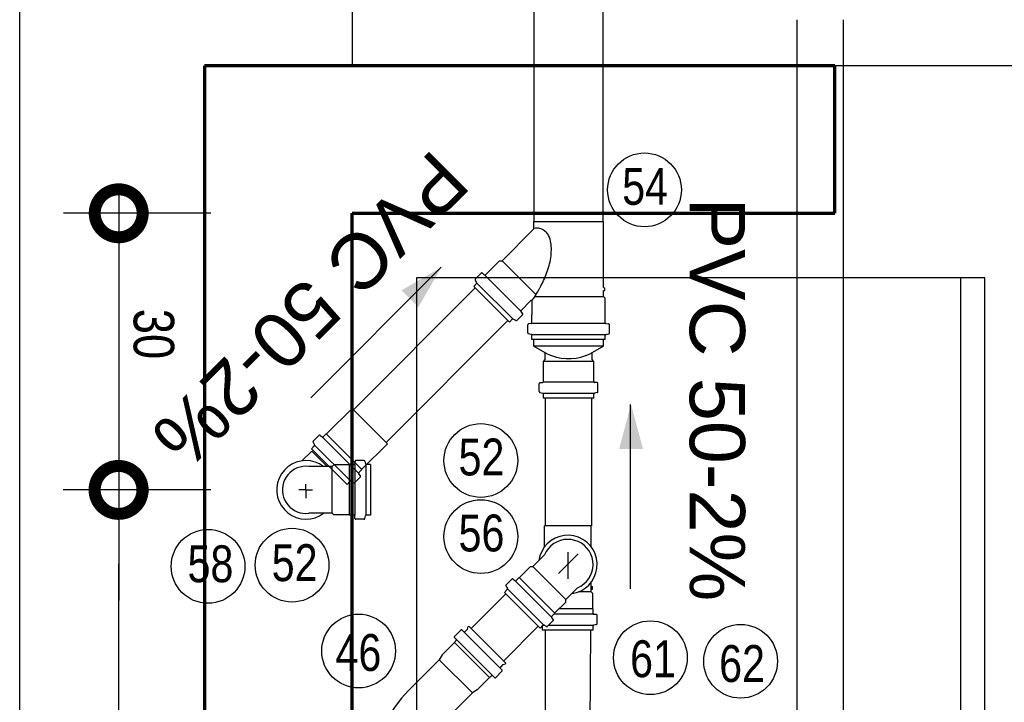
# Model space of a CAD drawing. Header units: millimetres. Extents: x -20654 to 2526, y -8238 to 977.
# Tile 123 of 219: x -10312.802 to -10311.734, y -4118.992 to -4118.252. Entities that reach past the tile are written whole.
import ezdxf

# ---------------------------------------------------------------- set-up
doc = ezdxf.new("R2010")
doc.units = ezdxf.units.MM
doc.linetypes.add('HIDDEN2', pattern=[0.47625, 0.3175, -0.15875])
for name, color, linetype in [('01 CONTORNO_dwg', 252, 'Continuous'), ('A-FLOR', 252, 'Continuous'), ('ARQ_ELEMENTS', 253, 'Continuous'), ('CV-Condutos', 1, 'Continuous'), ('P-PIPE-IDEN', 7, 'Continuous'), ('P-SANR-FIXT-IDEN', 7, 'Continuous'), ('Simbolos', 7, 'Continuous'), ('Simbolos_int', 8, 'Continuous'), ('TQ-Condutos', 3, 'Continuous'), ('TQ-Conexões', 7, 'Continuous')]:
    doc.layers.add(name, color=color, linetype=linetype)
doc.styles.add('Arial_4', font='arial.ttf', dxfattribs={"width": 0.8, "height": 0.07})
doc.styles.add('Arial_5', font='arial.ttf', dxfattribs={"height": 0.0825})
doc.styles.add('Arial_6', font='arial.ttf', dxfattribs={"width": 0.8, "height": 0.04})

# ---------------------------------------------------------------- blocks, each defined once
blk = doc.blocks.new('_DotSmall')
at = {"color": 0, "linetype": 'ByBlock', "const_width": 0.5}
blk.add_lwpolyline([(-0.0625, 0, 1), (0.0625, 0, 1)], format="xyb", close=True, dxfattribs=at)
blk = doc.blocks.new('serv')
at = {"layer": 'ARQ_ELEMENTS'}
for p, q in [((-16707.2, -335.1), (-16707.2, -935.1)), ((-16090.8, -335.1), (-16707.2, -335.1)), ((-16117.2, -335.1), (-16117.2, -935.1)), ((-16090.8, -935.1), (-16090.8, -335.1)), ((-16707.2, -935.1), (-16090.8, -935.1)), ((-16307.2, -1015.1), (-16777.2, -1015.1)), ((-16777.2, -1015.1), (-16307.2, -1015.1)), ((-16277.2, -1585.1), (-16277.2, -1045.1)), ((-16277.2, -1045.1), (-16277.2, -1585.1)), ((-16712.2, -1065.1), (-16532.2, -1065.1)), ((-16532.2, -1065.1), (-16342.2, -1065.1)), ((-16732.2, -1545.1), (-16732.2, -1085.1)), ((-16482.2, -1545.1), (-16482.2, -1085.1)), ((-16462.2, -1545.1), (-16462.2, -1085.1)), ((-16442.2, -1545.1), (-16442.2, -1085.1)), ((-16422.2, -1545.1), (-16422.2, -1085.1)), ((-16402.2, -1545.1), (-16402.2, -1085.1)), ((-16382.2, -1545.1), (-16382.2, -1085.1)), ((-16362.2, -1545.1), (-16362.2, -1085.1)), ((-16342.2, -1545.1), (-16342.2, -1085.1)), ((-16322.2, -1085.1), (-16322.2, -1545.1)), ((-16322.2, -1085.1), (-16322.2, -1545.1)), ((-16532.2, -1565.1), (-16712.2, -1565.1)), ((-16342.2, -1565.1), (-16532.2, -1565.1))]:
    blk.add_line(p, q, dxfattribs=at)
blk.add_circle((-16607.2, -1315.1), 25, dxfattribs=at)
for centre, radius, start, end in [((-16307.2, -1045.1), 30, 0, 90), ((-16307.2, -1045.1), 30, 0, 90), ((-16712.2, -1085.1), 20, 90, 180), ((-16502.2, -1085.1), 20, 0, 90), ((-16342.2, -1085.1), 20, 0, 90), ((-16712.2, -1545.1), 20, 180, 270), ((-16502.2, -1545.1), 20, 270, 0), ((-16342.2, -1545.1), 20, 270, 0), ((-16307.2, -1585.1), 30, 270, 0), ((-16307.2, -1585.1), 30, 270, 0)]:
    blk.add_arc(centre, radius, start, end, dxfattribs=at)
blk = doc.blocks.new('caixas e ralos - Detalhe-2332038-8 DETALHE SANITÁRIO B')
at = {"layer": 'P-SANR-FIXT-IDEN'}
blk.add_circle((0.004734, 0), 0.002, dxfattribs=at)
blk = doc.blocks.new('Identificador_Conexao - Identificador-1334731-8 DETALHE SANITÁRIO B')
at = {"layer": 'P-PIPE-IDEN'}
blk.add_circle((0, 0), 0.002, dxfattribs=at)

msp = doc.modelspace()

# ---------------------------------------------------------------- hatches: boundary and pattern name
at = {"layer": 'P-PIPE-IDEN'}
for points in [[(-10312.3448, -4118.5205), (-10312.3881, -4118.5455), (-10312.3698, -4118.5638)], [(-10312.139, -4118.6691), (-10312.1519, -4118.7174), (-10312.126, -4118.7174)]]:
    msp.add_hatch(color=256, dxfattribs=at).paths.add_polyline_path(points)

# ---------------------------------------------------------------- linework, layer by layer
for p, q in [((-10312.6948, -4118.4419), (-10312.6948, -4118.8819)), ((-10312.5948, -4118.4619), (-10312.7548, -4118.4619)), ((-10312.595, -4118.7619), (-10312.755, -4118.7619)), ((-10312.5948, -4118.7619), (-10312.7548, -4118.7619)), ((-10312.695, -4118.8419), (-10312.695, -4119.4257))]:
    msp.add_line(p, q)
at = {"layer": '01 CONTORNO_dwg'}
msp.add_line((-10312.4417, -4116.2189), (-10312.4417, -4118.3019), dxfattribs=at)
at = {"layer": '01 CONTORNO_dwg', "lineweight": 70}
for p, q in [((-10312.6017, -4118.3019), (-10312.6017, -4123.8491)), ((-10311.9178, -4118.3019), (-10312.6017, -4118.3019)), ((-10311.9178, -4118.4619), (-10311.9178, -4118.3019)), ((-10312.4417, -4120.4619), (-10312.4417, -4118.4619)), ((-10312.4417, -4118.4619), (-10311.9178, -4118.4619))]:
    msp.add_line(p, q, dxfattribs=at)
at = {"layer": 'A-FLOR'}
msp.add_line((-10309.8417, -4118.3019), (-10311.9178, -4118.3019), dxfattribs=at)
at = {"layer": 'CV-Condutos'}
for p, q in [((-10312.2749, -4118.8745), (-10312.3125, -4118.9121)), ((-10312.2396, -4118.9098), (-10312.2771, -4118.9474))]:
    msp.add_line(p, q, dxfattribs=at)
at = {"layer": 'P-PIPE-IDEN'}
for points in [[(-10312.4862, -4118.6619), (-10312.3448, -4118.5205)], [(-10312.1394, -4118.8691), (-10312.1394, -4118.6691)]]:
    msp.add_lwpolyline(points, dxfattribs=at)
at = {"layer": 'Simbolos'}
for p, q in [((-10312.2444, -4118.4788), (-10312.2444, -4118.4709)), ((-10312.1689, -4118.5425), (-10312.1689, -4118.4709)), ((-10312.2789, -4118.5133), (-10312.2444, -4118.4788)), ((-10312.2969, -4118.5285), (-10312.2818, -4118.5133)), ((-10312.2818, -4118.5133), (-10312.2789, -4118.5133)), ((-10312.3079, -4118.5331), (-10312.3017, -4118.5269)), ((-10312.3003, -4118.5268), (-10312.2983, -4118.5285)), ((-10312.3097, -4118.5413), (-10312.3066, -4118.5382)), ((-10312.308, -4118.5343), (-10312.3065, -4118.537)), ((-10312.271, -4118.5799), (-10312.3097, -4118.5413)), ((-10312.2395, -4118.5458), (-10312.2379, -4118.5426)), ((-10312.1689, -4118.5425), (-10312.1674, -4118.5427)), ((-10312.1689, -4118.5457), (-10312.1674, -4118.5456)), ((-10312.1689, -4118.5523), (-10312.1689, -4118.5457)), ((-10312.1674, -4118.5456), (-10312.1674, -4118.5427)), ((-10312.2583, -4118.5672), (-10312.2479, -4118.5568)), ((-10312.2462, -4118.5719), (-10312.2462, -4118.5575)), ((-10312.1671, -4118.5541), (-10312.1689, -4118.5523)), ((-10312.1671, -4118.5719), (-10312.1671, -4118.5541)), ((-10312.2629, -4118.5781), (-10312.2567, -4118.5719)), ((-10312.2566, -4118.5705), (-10312.2583, -4118.5685)), ((-10312.2465, -4118.5721), (-10312.2462, -4118.5719)), ((-10312.2465, -4118.5806), (-10312.2465, -4118.5721)), ((-10312.1669, -4118.5721), (-10312.1671, -4118.5719)), ((-10312.1669, -4118.5806), (-10312.1669, -4118.5721)), ((-10312.271, -4118.5799), (-10312.268, -4118.5769)), ((-10312.2641, -4118.5782), (-10312.2668, -4118.5767)), ((-10312.251, -4118.5916), (-10312.251, -4118.5828)), ((-10312.2474, -4118.5816), (-10312.25, -4118.5818)), ((-10312.1659, -4118.5816), (-10312.1633, -4118.5818)), ((-10312.1624, -4118.5916), (-10312.1624, -4118.5828)), ((-10312.2472, -4118.5934), (-10312.2502, -4118.5925)), ((-10312.1661, -4118.5934), (-10312.1631, -4118.5925)), ((-10312.2465, -4118.5989), (-10312.2465, -4118.5943)), ((-10312.1669, -4118.5989), (-10312.2465, -4118.5989)), ((-10312.2444, -4118.6059), (-10312.2444, -4118.5989)), ((-10312.1689, -4118.6059), (-10312.1689, -4118.5989)), ((-10312.1669, -4118.5989), (-10312.1669, -4118.5943)), ((-10312.2444, -4118.6059), (-10312.23, -4118.6142)), ((-10312.232, -4118.6205), (-10312.232, -4118.613)), ((-10312.1689, -4118.6059), (-10312.1833, -4118.6142)), ((-10312.1813, -4118.6205), (-10312.1813, -4118.613)), ((-10312.234, -4118.6225), (-10312.232, -4118.6205)), ((-10312.234, -4118.6443), (-10312.234, -4118.6225)), ((-10312.1793, -4118.6225), (-10312.1813, -4118.6205)), ((-10312.1793, -4118.6443), (-10312.1793, -4118.6225)), ((-10312.2385, -4118.6553), (-10312.2385, -4118.6465)), ((-10312.2375, -4118.6455), (-10312.2349, -4118.6453)), ((-10312.1758, -4118.6455), (-10312.1784, -4118.6453)), ((-10312.1749, -4118.6553), (-10312.1749, -4118.6465)), ((-10312.2377, -4118.6563), (-10312.2347, -4118.6571)), ((-10312.1756, -4118.6563), (-10312.1786, -4118.6571)), ((-10312.234, -4118.6624), (-10312.234, -4118.658)), ((-10312.1793, -4118.6624), (-10312.234, -4118.6624)), ((-10312.1793, -4118.6624), (-10312.1793, -4118.658)), ((-10312.4693, -4118.7011), (-10312.4417, -4118.6735)), ((-10312.4839, -4118.7102), (-10312.4824, -4118.7129)), ((-10312.4838, -4118.709), (-10312.4776, -4118.7028)), ((-10312.4762, -4118.7028), (-10312.4742, -4118.7045)), ((-10312.4729, -4118.7044), (-10312.4696, -4118.7011)), ((-10312.4696, -4118.7011), (-10312.4693, -4118.7011)), ((-10312.496, -4118.7304), (-10312.4853, -4118.7197)), ((-10312.4856, -4118.7172), (-10312.4826, -4118.7141)), ((-10312.447, -4118.7559), (-10312.4856, -4118.7172)), ((-10312.4309, -4118.7395), (-10312.4033, -4118.7119)), ((-10312.4385, -4118.731), (-10312.4387, -4118.7336)), ((-10312.4287, -4118.7301), (-10312.4375, -4118.7301)), ((-10312.4278, -4118.7308), (-10312.427, -4118.7338)), ((-10312.4632, -4118.7365), (-10312.4885, -4118.7365)), ((-10312.4614, -4118.7347), (-10312.4632, -4118.7365)), ((-10312.4446, -4118.7347), (-10312.4614, -4118.7347)), ((-10312.4444, -4118.7345), (-10312.4446, -4118.7347)), ((-10312.4397, -4118.7345), (-10312.4444, -4118.7345)), ((-10312.4342, -4118.7431), (-10312.4309, -4118.7398)), ((-10312.4309, -4118.7398), (-10312.4309, -4118.7395)), ((-10312.4216, -4118.7345), (-10312.426, -4118.7345)), ((-10312.4216, -4118.7345), (-10312.4216, -4118.7892)), ((-10312.447, -4118.7559), (-10312.4439, -4118.7528)), ((-10312.44, -4118.7542), (-10312.4427, -4118.7526)), ((-10312.4388, -4118.754), (-10312.4326, -4118.7478)), ((-10312.4326, -4118.7465), (-10312.4342, -4118.7444)), ((-10312.4632, -4118.7872), (-10312.4885, -4118.7872)), ((-10312.4614, -4118.789), (-10312.4632, -4118.7872)), ((-10312.4446, -4118.789), (-10312.4614, -4118.789)), ((-10312.4444, -4118.7892), (-10312.4446, -4118.789)), ((-10312.4397, -4118.7892), (-10312.4444, -4118.7892)), ((-10312.4385, -4118.7928), (-10312.4387, -4118.7901)), ((-10312.4287, -4118.7937), (-10312.4375, -4118.7937)), ((-10312.4278, -4118.7929), (-10312.427, -4118.79)), ((-10312.4216, -4118.7892), (-10312.426, -4118.7892)), ((-10312.2329, -4118.8237), (-10312.2329, -4118.801)), ((-10312.1822, -4118.8237), (-10312.1822, -4118.801)), ((-10312.2456, -4118.8451), (-10312.2327, -4118.8322)), ((-10312.26, -4118.8569), (-10312.2481, -4118.8451)), ((-10312.2481, -4118.8451), (-10312.2456, -4118.8451)), ((-10312.2745, -4118.8649), (-10312.2683, -4118.8587)), ((-10312.267, -4118.8586), (-10312.2649, -4118.8603)), ((-10312.2636, -4118.8602), (-10312.2603, -4118.8569)), ((-10312.2603, -4118.8569), (-10312.26, -4118.8569)), ((-10312.2764, -4118.873), (-10312.2733, -4118.8699)), ((-10312.2747, -4118.8661), (-10312.2731, -4118.8687)), ((-10312.2097, -4118.8809), (-10312.1969, -4118.868)), ((-10312.1822, -4118.8724), (-10312.1822, -4118.8621)), ((-10312.1822, -4118.8666), (-10312.1807, -4118.8668)), ((-10312.1822, -4118.8698), (-10312.1807, -4118.8697)), ((-10312.1807, -4118.8697), (-10312.1807, -4118.8668)), ((-10312.2377, -4118.9117), (-10312.2764, -4118.873)), ((-10312.2097, -4118.8835), (-10312.2097, -4118.8809)), ((-10312.1804, -4118.8742), (-10312.1822, -4118.8724)), ((-10312.1804, -4118.891), (-10312.1804, -4118.8742)), ((-10312.2216, -4118.8953), (-10312.2097, -4118.8835)), ((-10312.1802, -4118.8912), (-10312.1804, -4118.891)), ((-10312.1802, -4118.8959), (-10312.1802, -4118.8912)), ((-10312.2233, -4118.9023), (-10312.225, -4118.9003)), ((-10312.2249, -4118.8989), (-10312.2216, -4118.8956)), ((-10312.2216, -4118.8956), (-10312.2216, -4118.8953)), ((-10312.1766, -4118.8971), (-10312.1793, -4118.8969)), ((-10312.1757, -4118.9069), (-10312.1757, -4118.8981)), ((-10312.3236, -4118.9139), (-10312.3305, -4118.9207)), ((-10312.3222, -4118.9139), (-10312.279, -4118.9571)), ((-10312.3164, -4118.913), (-10312.3191, -4118.9156)), ((-10312.3164, -4118.913), (-10312.3157, -4118.91)), ((-10312.3141, -4118.9104), (-10312.3157, -4118.91)), ((-10312.3141, -4118.9104), (-10312.2755, -4118.949)), ((-10312.2377, -4118.9117), (-10312.2346, -4118.9086)), ((-10312.2349, -4118.914), (-10312.2349, -4118.9096)), ((-10312.1802, -4118.914), (-10312.2349, -4118.914)), ((-10312.2307, -4118.91), (-10312.2334, -4118.9085)), ((-10312.2295, -4118.9098), (-10312.2233, -4118.9036)), ((-10312.1802, -4118.914), (-10312.1802, -4118.9096)), ((-10312.1765, -4118.9079), (-10312.1794, -4118.9086)), ((-10312.3305, -4118.9221), (-10312.2872, -4118.9654)), ((-10312.3305, -4118.9273), (-10312.3439, -4118.9407)), ((-10312.3301, -4118.9266), (-10312.3305, -4118.9273)), ((-10312.3288, -4118.9253), (-10312.3301, -4118.9266)), ((-10312.347, -4118.946), (-10312.3803, -4118.9793)), ((-10312.3439, -4118.9407), (-10312.347, -4118.946)), ((-10312.2781, -4118.9514), (-10312.2807, -4118.954)), ((-10312.2781, -4118.9514), (-10312.2751, -4118.9506)), ((-10312.2755, -4118.949), (-10312.2751, -4118.9506)), ((-10312.2924, -4118.9654), (-10312.3058, -4118.9788)), ((-10312.2917, -4118.965), (-10312.2924, -4118.9654)), ((-10312.2904, -4118.9637), (-10312.2917, -4118.965)), ((-10312.279, -4118.9585), (-10312.2858, -4118.9654)), ((-10312.3111, -4118.9819), (-10312.3444, -4119.0152)), ((-10312.3058, -4118.9788), (-10312.3111, -4118.9819))]:
    msp.add_line(p, q, dxfattribs=at)
for points in [[(-10312.2439, -4118.4784), (-10312.244, -4118.4784), (-10312.244, -4118.4784), (-10312.2441, -4118.4784), (-10312.2441, -4118.4784), (-10312.2442, -4118.4784), (-10312.2442, -4118.4785), (-10312.2443, -4118.4785), (-10312.2444, -4118.4785), (-10312.2444, -4118.4785)], [(-10312.2339, -4118.4801), (-10312.2349, -4118.4796), (-10312.2359, -4118.4791), (-10312.237, -4118.4787), (-10312.2382, -4118.4784), (-10312.2393, -4118.4782), (-10312.2405, -4118.4781), (-10312.2416, -4118.4781), (-10312.2428, -4118.4782), (-10312.2439, -4118.4784)], [(-10312.2275, -4118.4881), (-10312.2279, -4118.487), (-10312.2284, -4118.486), (-10312.2289, -4118.485), (-10312.2296, -4118.484), (-10312.2303, -4118.4831), (-10312.2311, -4118.4822), (-10312.232, -4118.4815), (-10312.2329, -4118.4808), (-10312.2339, -4118.4801)], [(-10312.2256, -4118.5059), (-10312.2255, -4118.5039), (-10312.2254, -4118.5019), (-10312.2254, -4118.4999), (-10312.2255, -4118.4979), (-10312.2258, -4118.4959), (-10312.2261, -4118.4939), (-10312.2264, -4118.492), (-10312.2269, -4118.49), (-10312.2275, -4118.4881)], [(-10312.2299, -4118.5249), (-10312.2292, -4118.5229), (-10312.2285, -4118.5208), (-10312.2279, -4118.5187), (-10312.2274, -4118.5166), (-10312.2269, -4118.5145), (-10312.2265, -4118.5124), (-10312.2261, -4118.5102), (-10312.2258, -4118.5081), (-10312.2256, -4118.5059)], [(-10312.3003, -4118.5268), (-10312.3004, -4118.5268), (-10312.3006, -4118.5267), (-10312.3007, -4118.5266), (-10312.3009, -4118.5266), (-10312.3011, -4118.5266), (-10312.3012, -4118.5267), (-10312.3014, -4118.5267), (-10312.3015, -4118.5268), (-10312.3017, -4118.5269)], [(-10312.2983, -4118.5285), (-10312.2981, -4118.5286), (-10312.298, -4118.5287), (-10312.2978, -4118.5288), (-10312.2977, -4118.5288), (-10312.2975, -4118.5288), (-10312.2974, -4118.5287), (-10312.2972, -4118.5287), (-10312.2971, -4118.5286), (-10312.2969, -4118.5285)], [(-10312.2377, -4118.5425), (-10312.2367, -4118.5406), (-10312.2357, -4118.5387), (-10312.2348, -4118.5368), (-10312.2339, -4118.5348), (-10312.233, -4118.5329), (-10312.2322, -4118.5309), (-10312.2314, -4118.5289), (-10312.2306, -4118.5269), (-10312.2299, -4118.5249)], [(-10312.3079, -4118.5331), (-10312.308, -4118.5332), (-10312.308, -4118.5333), (-10312.3081, -4118.5335), (-10312.3081, -4118.5336), (-10312.3081, -4118.5337), (-10312.3081, -4118.5339), (-10312.3081, -4118.534), (-10312.3081, -4118.5342), (-10312.308, -4118.5343)], [(-10312.3066, -4118.5382), (-10312.3065, -4118.5381), (-10312.3065, -4118.5379), (-10312.3064, -4118.5378), (-10312.3064, -4118.5377), (-10312.3063, -4118.5375), (-10312.3063, -4118.5374), (-10312.3064, -4118.5372), (-10312.3064, -4118.5371), (-10312.3065, -4118.537)], [(-10312.2465, -4118.5568), (-10312.2458, -4118.5558), (-10312.2451, -4118.5548), (-10312.2444, -4118.5538), (-10312.2437, -4118.5528), (-10312.2431, -4118.5518), (-10312.2424, -4118.5507), (-10312.2418, -4118.5497), (-10312.2411, -4118.5487), (-10312.2405, -4118.5476)], [(-10312.2405, -4118.5476), (-10312.2404, -4118.5474), (-10312.2403, -4118.5472), (-10312.2402, -4118.547), (-10312.24, -4118.5468), (-10312.2399, -4118.5466), (-10312.2398, -4118.5464), (-10312.2397, -4118.5461), (-10312.2395, -4118.5459), (-10312.2394, -4118.5457)], [(-10312.2462, -4118.5575), (-10312.2462, -4118.5574), (-10312.2462, -4118.5573), (-10312.2463, -4118.5571), (-10312.2463, -4118.557), (-10312.2464, -4118.5569), (-10312.2465, -4118.5568), (-10312.2466, -4118.5567), (-10312.2467, -4118.5566), (-10312.2468, -4118.5566), (-10312.2469, -4118.5565), (-10312.2471, -4118.5565), (-10312.2472, -4118.5565), (-10312.2473, -4118.5565), (-10312.2475, -4118.5565), (-10312.2476, -4118.5566), (-10312.2477, -4118.5566), (-10312.2478, -4118.5567), (-10312.2479, -4118.5568)], [(-10312.2583, -4118.5672), (-10312.2584, -4118.5673), (-10312.2584, -4118.5674), (-10312.2585, -4118.5676), (-10312.2585, -4118.5677), (-10312.2586, -4118.5679), (-10312.2585, -4118.5681), (-10312.2585, -4118.5682), (-10312.2584, -4118.5684), (-10312.2583, -4118.5685)], [(-10312.2567, -4118.5719), (-10312.2566, -4118.5717), (-10312.2565, -4118.5716), (-10312.2564, -4118.5715), (-10312.2564, -4118.5713), (-10312.2564, -4118.5711), (-10312.2564, -4118.571), (-10312.2565, -4118.5708), (-10312.2565, -4118.5707), (-10312.2566, -4118.5705)], [(-10312.2668, -4118.5767), (-10312.2669, -4118.5766), (-10312.267, -4118.5766), (-10312.2672, -4118.5766), (-10312.2673, -4118.5766), (-10312.2675, -4118.5766), (-10312.2676, -4118.5766), (-10312.2677, -4118.5767), (-10312.2678, -4118.5768), (-10312.268, -4118.5769)], [(-10312.2641, -4118.5782), (-10312.264, -4118.5783), (-10312.2638, -4118.5783), (-10312.2637, -4118.5784), (-10312.2635, -4118.5784), (-10312.2634, -4118.5783), (-10312.2632, -4118.5783), (-10312.2631, -4118.5782), (-10312.263, -4118.5782), (-10312.2629, -4118.5781)], [(-10312.25, -4118.5818), (-10312.2502, -4118.5819), (-10312.2504, -4118.5819), (-10312.2505, -4118.582), (-10312.2506, -4118.5821), (-10312.2507, -4118.5822), (-10312.2508, -4118.5824), (-10312.2509, -4118.5825), (-10312.2509, -4118.5827), (-10312.251, -4118.5828)], [(-10312.2474, -4118.5816), (-10312.2472, -4118.5816), (-10312.247, -4118.5815), (-10312.2469, -4118.5814), (-10312.2468, -4118.5813), (-10312.2467, -4118.5812), (-10312.2466, -4118.5811), (-10312.2465, -4118.5809), (-10312.2465, -4118.5808), (-10312.2465, -4118.5806)], [(-10312.1669, -4118.5806), (-10312.1668, -4118.5808), (-10312.1668, -4118.5809), (-10312.1667, -4118.5811), (-10312.1666, -4118.5812), (-10312.1665, -4118.5813), (-10312.1664, -4118.5814), (-10312.1663, -4118.5815), (-10312.1661, -4118.5816), (-10312.1659, -4118.5816)], [(-10312.1624, -4118.5828), (-10312.1624, -4118.5827), (-10312.1624, -4118.5825), (-10312.1625, -4118.5824), (-10312.1626, -4118.5822), (-10312.1627, -4118.5821), (-10312.1628, -4118.582), (-10312.1629, -4118.5819), (-10312.1631, -4118.5819), (-10312.1633, -4118.5818)], [(-10312.251, -4118.5916), (-10312.2509, -4118.5917), (-10312.2509, -4118.5919), (-10312.2509, -4118.592), (-10312.2508, -4118.5921), (-10312.2507, -4118.5922), (-10312.2506, -4118.5924), (-10312.2505, -4118.5924), (-10312.2503, -4118.5925), (-10312.2502, -4118.5926)], [(-10312.2465, -4118.5943), (-10312.2465, -4118.5942), (-10312.2465, -4118.594), (-10312.2465, -4118.5939), (-10312.2466, -4118.5938), (-10312.2467, -4118.5937), (-10312.2468, -4118.5936), (-10312.2469, -4118.5935), (-10312.2471, -4118.5934), (-10312.2472, -4118.5934)], [(-10312.1661, -4118.5934), (-10312.1662, -4118.5934), (-10312.1664, -4118.5935), (-10312.1665, -4118.5936), (-10312.1666, -4118.5937), (-10312.1667, -4118.5938), (-10312.1668, -4118.5939), (-10312.1668, -4118.594), (-10312.1668, -4118.5942), (-10312.1669, -4118.5943)], [(-10312.1631, -4118.5926), (-10312.163, -4118.5925), (-10312.1628, -4118.5924), (-10312.1627, -4118.5924), (-10312.1626, -4118.5922), (-10312.1625, -4118.5921), (-10312.1624, -4118.592), (-10312.1624, -4118.5919), (-10312.1624, -4118.5917), (-10312.1624, -4118.5916)], [(-10312.23, -4118.6142), (-10312.2251, -4118.6163), (-10312.2199, -4118.6179), (-10312.2147, -4118.6189), (-10312.2093, -4118.6195), (-10312.204, -4118.6195), (-10312.1986, -4118.6189), (-10312.1934, -4118.6179), (-10312.1882, -4118.6163), (-10312.1833, -4118.6142)], [(-10312.2375, -4118.6455), (-10312.2377, -4118.6456), (-10312.2379, -4118.6456), (-10312.238, -4118.6457), (-10312.2381, -4118.6458), (-10312.2382, -4118.6459), (-10312.2383, -4118.6461), (-10312.2384, -4118.6462), (-10312.2384, -4118.6464), (-10312.2385, -4118.6465)], [(-10312.2349, -4118.6453), (-10312.2348, -4118.6453), (-10312.2346, -4118.6452), (-10312.2345, -4118.6451), (-10312.2343, -4118.645), (-10312.2342, -4118.6449), (-10312.2341, -4118.6448), (-10312.2341, -4118.6446), (-10312.234, -4118.6445), (-10312.234, -4118.6443)], [(-10312.1793, -4118.6443), (-10312.1793, -4118.6445), (-10312.1792, -4118.6446), (-10312.1792, -4118.6448), (-10312.1791, -4118.6449), (-10312.179, -4118.645), (-10312.1789, -4118.6451), (-10312.1787, -4118.6452), (-10312.1786, -4118.6453), (-10312.1784, -4118.6453)], [(-10312.1749, -4118.6465), (-10312.1749, -4118.6464), (-10312.1749, -4118.6462), (-10312.175, -4118.6461), (-10312.1751, -4118.6459), (-10312.1752, -4118.6458), (-10312.1753, -4118.6457), (-10312.1754, -4118.6456), (-10312.1756, -4118.6456), (-10312.1758, -4118.6455)], [(-10312.2385, -4118.6553), (-10312.2384, -4118.6554), (-10312.2384, -4118.6556), (-10312.2384, -4118.6557), (-10312.2383, -4118.6558), (-10312.2382, -4118.656), (-10312.2381, -4118.6561), (-10312.238, -4118.6561), (-10312.2378, -4118.6562), (-10312.2377, -4118.6563)], [(-10312.234, -4118.658), (-10312.234, -4118.6579), (-10312.234, -4118.6577), (-10312.2341, -4118.6576), (-10312.2342, -4118.6575), (-10312.2343, -4118.6574), (-10312.2344, -4118.6573), (-10312.2345, -4118.6572), (-10312.2346, -4118.6571), (-10312.2347, -4118.6571)], [(-10312.1786, -4118.6571), (-10312.1787, -4118.6571), (-10312.1788, -4118.6572), (-10312.1789, -4118.6573), (-10312.179, -4118.6574), (-10312.1791, -4118.6575), (-10312.1792, -4118.6576), (-10312.1793, -4118.6577), (-10312.1793, -4118.6579), (-10312.1793, -4118.658)], [(-10312.1756, -4118.6563), (-10312.1755, -4118.6562), (-10312.1753, -4118.6561), (-10312.1752, -4118.6561), (-10312.1751, -4118.656), (-10312.175, -4118.6558), (-10312.1749, -4118.6557), (-10312.1749, -4118.6556), (-10312.1749, -4118.6554), (-10312.1749, -4118.6553)], [(-10312.4838, -4118.709), (-10312.4839, -4118.7091), (-10312.484, -4118.7093), (-10312.484, -4118.7094), (-10312.4841, -4118.7095), (-10312.4841, -4118.7097), (-10312.4841, -4118.7098), (-10312.484, -4118.71), (-10312.484, -4118.7101), (-10312.4839, -4118.7102)], [(-10312.4762, -4118.7028), (-10312.4764, -4118.7027), (-10312.4765, -4118.7026), (-10312.4767, -4118.7026), (-10312.4768, -4118.7025), (-10312.477, -4118.7026), (-10312.4772, -4118.7026), (-10312.4773, -4118.7026), (-10312.4775, -4118.7027), (-10312.4776, -4118.7028)], [(-10312.4742, -4118.7045), (-10312.4741, -4118.7046), (-10312.4739, -4118.7046), (-10312.4738, -4118.7047), (-10312.4736, -4118.7047), (-10312.4734, -4118.7047), (-10312.4733, -4118.7047), (-10312.4731, -4118.7046), (-10312.473, -4118.7045), (-10312.4729, -4118.7044)], [(-10312.4826, -4118.7141), (-10312.4825, -4118.714), (-10312.4824, -4118.7139), (-10312.4823, -4118.7137), (-10312.4823, -4118.7136), (-10312.4823, -4118.7135), (-10312.4823, -4118.7133), (-10312.4823, -4118.7132), (-10312.4823, -4118.713), (-10312.4824, -4118.7129)], [(-10312.4375, -4118.7301), (-10312.4377, -4118.7301), (-10312.4378, -4118.7301), (-10312.438, -4118.7302), (-10312.4381, -4118.7303), (-10312.4382, -4118.7304), (-10312.4383, -4118.7305), (-10312.4384, -4118.7307), (-10312.4385, -4118.7308), (-10312.4385, -4118.731)], [(-10312.4278, -4118.7308), (-10312.4278, -4118.7307), (-10312.4279, -4118.7305), (-10312.428, -4118.7304), (-10312.4281, -4118.7303), (-10312.4282, -4118.7302), (-10312.4283, -4118.7302), (-10312.4284, -4118.7301), (-10312.4286, -4118.7301), (-10312.4287, -4118.7301)], [(-10312.4885, -4118.7365), (-10312.4917, -4118.7363), (-10312.4949, -4118.7365), (-10312.498, -4118.7371), (-10312.5011, -4118.7381), (-10312.504, -4118.7395), (-10312.5067, -4118.7412), (-10312.5091, -4118.7433), (-10312.5113, -4118.7456), (-10312.5132, -4118.7482), (-10312.5148, -4118.751), (-10312.516, -4118.754), (-10312.5167, -4118.7571), (-10312.5172, -4118.7603), (-10312.5172, -4118.7635), (-10312.5167, -4118.7667), (-10312.516, -4118.7698), (-10312.5148, -4118.7728), (-10312.5132, -4118.7756), (-10312.5113, -4118.7782), (-10312.5091, -4118.7805), (-10312.5067, -4118.7825), (-10312.504, -4118.7843), (-10312.5011, -4118.7856), (-10312.498, -4118.7866), (-10312.4949, -4118.7872), (-10312.4917, -4118.7874), (-10312.4885, -4118.7872)], [(-10312.4397, -4118.7345), (-10312.4396, -4118.7345), (-10312.4394, -4118.7345), (-10312.4392, -4118.7344), (-10312.4391, -4118.7343), (-10312.439, -4118.7342), (-10312.4389, -4118.7341), (-10312.4388, -4118.7339), (-10312.4388, -4118.7338), (-10312.4387, -4118.7336)], [(-10312.4342, -4118.7431), (-10312.4343, -4118.7432), (-10312.4344, -4118.7434), (-10312.4344, -4118.7435), (-10312.4345, -4118.7437), (-10312.4345, -4118.7438), (-10312.4345, -4118.744), (-10312.4344, -4118.7442), (-10312.4343, -4118.7443), (-10312.4342, -4118.7444)], [(-10312.427, -4118.7338), (-10312.4269, -4118.7339), (-10312.4268, -4118.7341), (-10312.4268, -4118.7342), (-10312.4267, -4118.7343), (-10312.4265, -4118.7344), (-10312.4264, -4118.7344), (-10312.4263, -4118.7345), (-10312.4261, -4118.7345), (-10312.426, -4118.7345)], [(-10312.4427, -4118.7526), (-10312.4428, -4118.7526), (-10312.4429, -4118.7525), (-10312.4431, -4118.7525), (-10312.4432, -4118.7525), (-10312.4434, -4118.7525), (-10312.4435, -4118.7526), (-10312.4437, -4118.7526), (-10312.4438, -4118.7527), (-10312.4439, -4118.7528)], [(-10312.44, -4118.7542), (-10312.4399, -4118.7542), (-10312.4397, -4118.7543), (-10312.4396, -4118.7543), (-10312.4395, -4118.7543), (-10312.4393, -4118.7543), (-10312.4392, -4118.7542), (-10312.439, -4118.7542), (-10312.4389, -4118.7541), (-10312.4388, -4118.754)], [(-10312.4326, -4118.7478), (-10312.4325, -4118.7477), (-10312.4324, -4118.7475), (-10312.4324, -4118.7474), (-10312.4323, -4118.7472), (-10312.4323, -4118.7471), (-10312.4323, -4118.7469), (-10312.4324, -4118.7467), (-10312.4325, -4118.7466), (-10312.4326, -4118.7465)], [(-10312.4387, -4118.7901), (-10312.4388, -4118.79), (-10312.4388, -4118.7898), (-10312.4389, -4118.7897), (-10312.439, -4118.7896), (-10312.4391, -4118.7894), (-10312.4392, -4118.7893), (-10312.4394, -4118.7893), (-10312.4396, -4118.7892), (-10312.4397, -4118.7892)], [(-10312.4385, -4118.7928), (-10312.4385, -4118.7929), (-10312.4384, -4118.7931), (-10312.4383, -4118.7932), (-10312.4382, -4118.7934), (-10312.4381, -4118.7935), (-10312.438, -4118.7936), (-10312.4378, -4118.7936), (-10312.4377, -4118.7937), (-10312.4375, -4118.7937)], [(-10312.4287, -4118.7937), (-10312.4286, -4118.7937), (-10312.4284, -4118.7936), (-10312.4283, -4118.7936), (-10312.4282, -4118.7935), (-10312.4281, -4118.7934), (-10312.428, -4118.7933), (-10312.4279, -4118.7932), (-10312.4278, -4118.7931), (-10312.4278, -4118.7929)], [(-10312.426, -4118.7892), (-10312.4261, -4118.7892), (-10312.4263, -4118.7893), (-10312.4264, -4118.7893), (-10312.4265, -4118.7894), (-10312.4267, -4118.7895), (-10312.4268, -4118.7896), (-10312.4268, -4118.7897), (-10312.4269, -4118.7898), (-10312.427, -4118.79)], [(-10312.1969, -4118.868), (-10312.1933, -4118.8662), (-10312.1901, -4118.8639), (-10312.1873, -4118.8612), (-10312.1848, -4118.8581), (-10312.1829, -4118.8547), (-10312.1814, -4118.851), (-10312.1805, -4118.8471), (-10312.1802, -4118.8432), (-10312.1804, -4118.8392), (-10312.1812, -4118.8353), (-10312.1826, -4118.8316), (-10312.1845, -4118.8281), (-10312.1868, -4118.825), (-10312.1896, -4118.8222), (-10312.1928, -4118.8198), (-10312.1963, -4118.8179), (-10312.2, -4118.8166), (-10312.2039, -4118.8157), (-10312.2078, -4118.8155), (-10312.2118, -4118.8158), (-10312.2156, -4118.8167), (-10312.2193, -4118.8182), (-10312.2228, -4118.8201), (-10312.2259, -4118.8226), (-10312.2286, -4118.8254), (-10312.2309, -4118.8287), (-10312.2327, -4118.8322)], [(-10312.267, -4118.8586), (-10312.2671, -4118.8585), (-10312.2672, -4118.8584), (-10312.2674, -4118.8584), (-10312.2676, -4118.8584), (-10312.2677, -4118.8584), (-10312.2679, -4118.8584), (-10312.268, -4118.8585), (-10312.2682, -4118.8586), (-10312.2683, -4118.8587)], [(-10312.2649, -4118.8603), (-10312.2648, -4118.8604), (-10312.2647, -4118.8605), (-10312.2645, -4118.8605), (-10312.2643, -4118.8605), (-10312.2642, -4118.8605), (-10312.264, -4118.8605), (-10312.2639, -4118.8604), (-10312.2637, -4118.8604), (-10312.2636, -4118.8603)], [(-10312.2745, -4118.8649), (-10312.2746, -4118.865), (-10312.2747, -4118.8651), (-10312.2747, -4118.8652), (-10312.2748, -4118.8654), (-10312.2748, -4118.8655), (-10312.2748, -4118.8657), (-10312.2748, -4118.8658), (-10312.2747, -4118.8659), (-10312.2747, -4118.8661)], [(-10312.2733, -4118.8699), (-10312.2732, -4118.8698), (-10312.2731, -4118.8697), (-10312.2731, -4118.8696), (-10312.273, -4118.8694), (-10312.273, -4118.8693), (-10312.273, -4118.8691), (-10312.273, -4118.869), (-10312.2731, -4118.8689), (-10312.2731, -4118.8687)], [(-10312.2249, -4118.8989), (-10312.225, -4118.8991), (-10312.2251, -4118.8992), (-10312.2252, -4118.8993), (-10312.2252, -4118.8995), (-10312.2252, -4118.8997), (-10312.2252, -4118.8998), (-10312.2251, -4118.9), (-10312.2251, -4118.9001), (-10312.225, -4118.9003)], [(-10312.2233, -4118.9036), (-10312.2232, -4118.9035), (-10312.2232, -4118.9034), (-10312.2231, -4118.9032), (-10312.2231, -4118.9031), (-10312.2231, -4118.9029), (-10312.2231, -4118.9027), (-10312.2231, -4118.9026), (-10312.2232, -4118.9024), (-10312.2233, -4118.9023)], [(-10312.1802, -4118.8959), (-10312.1802, -4118.8961), (-10312.1801, -4118.8962), (-10312.1801, -4118.8964), (-10312.18, -4118.8965), (-10312.1799, -4118.8966), (-10312.1797, -4118.8967), (-10312.1796, -4118.8968), (-10312.1794, -4118.8969), (-10312.1793, -4118.8969)], [(-10312.1757, -4118.8981), (-10312.1757, -4118.898), (-10312.1758, -4118.8978), (-10312.1759, -4118.8977), (-10312.1759, -4118.8975), (-10312.1761, -4118.8974), (-10312.1762, -4118.8973), (-10312.1763, -4118.8972), (-10312.1765, -4118.8972), (-10312.1766, -4118.8971)], [(-10312.3222, -4118.9139), (-10312.3224, -4118.9137), (-10312.3225, -4118.9137), (-10312.3227, -4118.9136), (-10312.3228, -4118.9136), (-10312.323, -4118.9136), (-10312.3232, -4118.9136), (-10312.3234, -4118.9137), (-10312.3235, -4118.9137), (-10312.3236, -4118.9139)], [(-10312.2349, -4118.9096), (-10312.2349, -4118.9096), (-10312.2349, -4118.9095), (-10312.2349, -4118.9094), (-10312.2349, -4118.9094), (-10312.2349, -4118.9093), (-10312.235, -4118.9092), (-10312.235, -4118.9092), (-10312.235, -4118.9091), (-10312.235, -4118.9091)], [(-10312.2334, -4118.9085), (-10312.2335, -4118.9084), (-10312.2337, -4118.9084), (-10312.2338, -4118.9083), (-10312.234, -4118.9083), (-10312.2341, -4118.9084), (-10312.2342, -4118.9084), (-10312.2344, -4118.9085), (-10312.2345, -4118.9085), (-10312.2346, -4118.9086)], [(-10312.2307, -4118.91), (-10312.2306, -4118.9101), (-10312.2305, -4118.9101), (-10312.2303, -4118.9101), (-10312.2302, -4118.9101), (-10312.23, -4118.9101), (-10312.2299, -4118.9101), (-10312.2298, -4118.91), (-10312.2296, -4118.9099), (-10312.2295, -4118.9098)], [(-10312.1794, -4118.9086), (-10312.1796, -4118.9087), (-10312.1797, -4118.9088), (-10312.1798, -4118.9088), (-10312.1799, -4118.909), (-10312.18, -4118.9091), (-10312.1801, -4118.9092), (-10312.1801, -4118.9093), (-10312.1802, -4118.9095), (-10312.1802, -4118.9096)], [(-10312.1765, -4118.9079), (-10312.1763, -4118.9078), (-10312.1762, -4118.9077), (-10312.1761, -4118.9077), (-10312.176, -4118.9076), (-10312.1759, -4118.9074), (-10312.1758, -4118.9073), (-10312.1758, -4118.9072), (-10312.1757, -4118.907), (-10312.1757, -4118.9069)], [(-10312.3305, -4118.9207), (-10312.3306, -4118.9208), (-10312.3307, -4118.921), (-10312.3308, -4118.9212), (-10312.3308, -4118.9213), (-10312.3308, -4118.9215), (-10312.3308, -4118.9217), (-10312.3307, -4118.9218), (-10312.3306, -4118.922), (-10312.3305, -4118.9221)], [(-10312.3288, -4118.9253), (-10312.3287, -4118.9252), (-10312.3287, -4118.9251), (-10312.3286, -4118.9251), (-10312.3286, -4118.925), (-10312.3285, -4118.9249), (-10312.3285, -4118.9248), (-10312.3285, -4118.9247), (-10312.3285, -4118.9247), (-10312.3285, -4118.9246), (-10312.3285, -4118.9245), (-10312.3285, -4118.9244), (-10312.3285, -4118.9243), (-10312.3285, -4118.9242), (-10312.3286, -4118.9241), (-10312.3286, -4118.9241), (-10312.3287, -4118.924), (-10312.3287, -4118.9239), (-10312.3288, -4118.9239)], [(-10312.3205, -4118.9156), (-10312.3204, -4118.9157), (-10312.3202, -4118.9158), (-10312.32, -4118.9158), (-10312.3199, -4118.9159), (-10312.3197, -4118.9159), (-10312.3195, -4118.9158), (-10312.3194, -4118.9158), (-10312.3192, -4118.9157), (-10312.3191, -4118.9156)], [(-10312.2807, -4118.954), (-10312.2808, -4118.9541), (-10312.2809, -4118.9543), (-10312.2809, -4118.9544), (-10312.281, -4118.9546), (-10312.281, -4118.9548), (-10312.2809, -4118.9549), (-10312.2809, -4118.9551), (-10312.2808, -4118.9553), (-10312.2807, -4118.9554)], [(-10312.289, -4118.9637), (-10312.2891, -4118.9636), (-10312.2892, -4118.9635), (-10312.2894, -4118.9634), (-10312.2896, -4118.9634), (-10312.2898, -4118.9634), (-10312.2899, -4118.9634), (-10312.2901, -4118.9635), (-10312.2902, -4118.9636), (-10312.2904, -4118.9637)], [(-10312.2872, -4118.9654), (-10312.2871, -4118.9655), (-10312.2869, -4118.9656), (-10312.2868, -4118.9657), (-10312.2866, -4118.9657), (-10312.2864, -4118.9657), (-10312.2863, -4118.9657), (-10312.2861, -4118.9656), (-10312.2859, -4118.9655), (-10312.2858, -4118.9654)], [(-10312.279, -4118.9585), (-10312.2789, -4118.9585), (-10312.2788, -4118.9584), (-10312.2788, -4118.9583), (-10312.2788, -4118.9583), (-10312.2787, -4118.9582), (-10312.2787, -4118.9581), (-10312.2787, -4118.958), (-10312.2787, -4118.9579), (-10312.2787, -4118.9578), (-10312.2787, -4118.9578), (-10312.2787, -4118.9577), (-10312.2787, -4118.9576), (-10312.2787, -4118.9575), (-10312.2788, -4118.9574), (-10312.2788, -4118.9573), (-10312.2788, -4118.9573), (-10312.2789, -4118.9572), (-10312.279, -4118.9571)], [(-10312.3803, -4118.9793), (-10312.388, -4118.9877), (-10312.3949, -4118.9967), (-10312.401, -4119.0063), (-10312.4063, -4119.0164), (-10312.4106, -4119.0269), (-10312.414, -4119.0378), (-10312.4165, -4119.0489), (-10312.418, -4119.0602), (-10312.4185, -4119.0715)]]:
    msp.add_lwpolyline(points, dxfattribs=at)
at = {"layer": 'Simbolos_int'}
for p, q in [((-10312.2444, -4118.4709), (-10312.1689, -4118.4709)), ((-10312.2421, -4118.5501), (-10312.2789, -4118.5133)), ((-10312.2589, -4118.5678), (-10312.2976, -4118.5291)), ((-10312.2674, -4118.5763), (-10312.3061, -4118.5376)), ((-10312.2435, -4118.5523), (-10312.1689, -4118.5523)), ((-10312.1669, -4118.5815), (-10312.2465, -4118.5815)), ((-10312.1669, -4118.5936), (-10312.2465, -4118.5936)), ((-10312.1689, -4118.6059), (-10312.2444, -4118.6059)), ((-10312.1793, -4118.6225), (-10312.234, -4118.6225)), ((-10312.1793, -4118.6452), (-10312.234, -4118.6452)), ((-10312.1793, -4118.6573), (-10312.234, -4118.6573)), ((-10312.4033, -4118.7119), (-10312.4417, -4118.6735)), ((-10312.4348, -4118.7437), (-10312.4735, -4118.7051)), ((-10312.4309, -4118.7398), (-10312.4696, -4118.7011)), ((-10312.4685, -4118.7365), (-10312.4853, -4118.7197)), ((-10312.4433, -4118.7522), (-10312.482, -4118.7136)), ((-10312.4632, -4118.7872), (-10312.4632, -4118.7365)), ((-10312.4444, -4118.7892), (-10312.4444, -4118.7345)), ((-10312.4388, -4118.7345), (-10312.4388, -4118.7892)), ((-10312.4268, -4118.7345), (-10312.4268, -4118.7892)), ((-10312.4917, -4118.7619), (-10312.4992, -4118.7619)), ((-10312.4917, -4118.7619), (-10312.4917, -4118.7557)), ((-10312.4917, -4118.7619), (-10312.4917, -4118.7708)), ((-10312.4917, -4118.7619), (-10312.4845, -4118.7619)), ((-10312.1822, -4118.801), (-10312.2329, -4118.801)), ((-10312.1963, -4118.8312), (-10312.2177, -4118.8526)), ((-10312.2075, -4118.8293), (-10312.2075, -4118.8585)), ((-10312.2456, -4118.8451), (-10312.2097, -4118.8809)), ((-10312.2603, -4118.8569), (-10312.2216, -4118.8956)), ((-10312.2341, -4118.9081), (-10312.2728, -4118.8694)), ((-10312.2256, -4118.8996), (-10312.2642, -4118.8609)), ((-10312.1822, -4118.8724), (-10312.1958, -4118.8724)), ((-10312.1804, -4118.891), (-10312.2173, -4118.891)), ((-10312.1802, -4118.8968), (-10312.2228, -4118.8968)), ((-10312.2328, -4118.9088), (-10312.2349, -4118.9088)), ((-10312.1802, -4118.9088), (-10312.2285, -4118.9088)), ((-10312.3305, -4118.9273), (-10312.2924, -4118.9654)), ((-10312.347, -4118.946), (-10312.3111, -4118.9819))]:
    msp.add_line(p, q, dxfattribs=at)
for points in [[(-10312.4725, -4118.7365), (-10312.4769, -4118.7337), (-10312.4817, -4118.7317), (-10312.4867, -4118.7305), (-10312.4919, -4118.7301), (-10312.4971, -4118.7306), (-10312.5022, -4118.7319), (-10312.507, -4118.734), (-10312.5113, -4118.7369), (-10312.5151, -4118.7404), (-10312.5183, -4118.7446), (-10312.5208, -4118.7492), (-10312.5225, -4118.7541), (-10312.5233, -4118.7593), (-10312.5233, -4118.7645), (-10312.5225, -4118.7696), (-10312.5208, -4118.7746), (-10312.5183, -4118.7792), (-10312.5151, -4118.7833), (-10312.5113, -4118.7869), (-10312.507, -4118.7897), (-10312.5022, -4118.7919), (-10312.4971, -4118.7932), (-10312.4919, -4118.7937), (-10312.4867, -4118.7933), (-10312.4817, -4118.7921), (-10312.4769, -4118.79), (-10312.4725, -4118.7872)], [(-10312.2032, -4118.8744), (-10312.1981, -4118.8732), (-10312.1932, -4118.8713), (-10312.1888, -4118.8685), (-10312.1848, -4118.8651), (-10312.1815, -4118.8611), (-10312.1789, -4118.8566), (-10312.177, -4118.8517), (-10312.176, -4118.8466), (-10312.1758, -4118.8414), (-10312.1764, -4118.8362), (-10312.1779, -4118.8312), (-10312.1802, -4118.8265), (-10312.1833, -4118.8223), (-10312.187, -4118.8186), (-10312.1912, -4118.8156), (-10312.1959, -4118.8133), (-10312.2009, -4118.8118), (-10312.2061, -4118.8111), (-10312.2113, -4118.8113), (-10312.2164, -4118.8123), (-10312.2213, -4118.8142), (-10312.2258, -4118.8168), (-10312.2298, -4118.8202), (-10312.2332, -4118.8241), (-10312.2359, -4118.8286), (-10312.2379, -4118.8334), (-10312.239, -4118.8385)]]:
    msp.add_lwpolyline(points, dxfattribs=at)
at = {"layer": 'TQ-Condutos'}
for p, q in [((-10312.2442, -4118.4709), (-10312.2442, -4117.6618)), ((-10312.1692, -4118.4709), (-10312.1692, -4117.6618)), ((-10311.9586, -4121.0882), (-10311.9586, -4118.252)), ((-10311.9086, -4121.0882), (-10311.9086, -4118.252)), ((-10312.4401, -4118.675), (-10312.308, -4118.5429)), ((-10312.4048, -4118.7104), (-10312.2727, -4118.5783)), ((-10312.2317, -4118.801), (-10312.2317, -4118.6624)), ((-10312.1817, -4118.801), (-10312.1817, -4118.6624)), ((-10312.2317, -4119.0179), (-10312.2317, -4118.914)), ((-10312.1832, -4119.0179), (-10312.1825, -4118.914))]:
    msp.add_line(p, q, dxfattribs=at)
at = {"layer": 'TQ-Conexões', "color": 244, "linetype": 'HIDDEN2', "ltscale": 8, "true_color": 0x991b1e}
msp.add_lwpolyline([(-10312.8022, -4116.144), (-10309.3081, -4116.144), (-10309.3081, -4123.8491), (-10312.8022, -4123.8491)], close=True, dxfattribs=at)
msp.add_lwpolyline([(-10312.8022, -4116.144), (-10309.3081, -4116.144), (-10309.3081, -4123.8491), (-10312.8022, -4123.8491)], close=True, dxfattribs=at)

# ---------------------------------------------------------------- block references
at = {"xscale": 0.104, "yscale": 0.104, "zscale": 0.104}
for p, rotation in [((-10312.6948, -4118.4619), 90), ((-10312.695, -4118.7619), 90), ((-10312.6948, -4118.7619), 270)]:
    msp.add_blockref('_DotSmall', p, dxfattribs=dict(at, rotation=rotation))
at = {"layer": '01 CONTORNO_dwg', "xscale": 0.0009999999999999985, "yscale": 0.0009999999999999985, "zscale": 0.0009999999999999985}
msp.add_blockref('serv', (-10295.6644, -4118.1967), dxfattribs=at)
at = {"layer": 'P-PIPE-IDEN', "xscale": 19.99999999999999, "yscale": 19.99999999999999, "zscale": 19.99999999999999}
for p in [(-10312.1244, -4118.4365), (-10312.3019, -4118.73), (-10312.3019, -4118.8125), (-10312.5979, -4118.8448), (-10312.5067, -4118.8435), (-10312.118, -4118.9439), (-10312.0201, -4118.9477)]:
    msp.add_blockref('Identificador_Conexao - Identificador-1334731-8 DETALHE SANITÁRIO B', p, dxfattribs=at)
at = {"layer": 'P-SANR-FIXT-IDEN', "xscale": 19.99999999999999, "yscale": 19.99999999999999, "zscale": 19.99999999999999}
msp.add_blockref('caixas e ralos - Detalhe-2332038-8 DETALHE SANITÁRIO B', (-10312.5292, -4118.9366), dxfattribs=at)

# ---------------------------------------------------------------- texts
at = {"layer": 'P-PIPE-IDEN', "char_height": 0.06, "width": 0.491911, "attachment_point": 1, "style": 'Arial_5'}
for insert, rotation in [((-10312.3108, -4118.4328), 225), ((-10312.0153, -4118.4448), 270)]:
    msp.add_mtext('PVC 50-2%', dxfattribs=dict(at, insert=insert, rotation=rotation))
at = {"layer": 'P-PIPE-IDEN', "char_height": 0.04, "width": 0.06157, "attachment_point": 1, "style": 'Arial_6'}
for s, insert in [('54', (-10312.1486, -4118.4127)), ('52', (-10312.3261, -4118.7062)), ('56', (-10312.3261, -4118.7886)), ('58', (-10312.6201, -4118.822)), ('52', (-10312.5288, -4118.8208)), ('61', (-10312.14, -4118.925))]:
    msp.add_mtext(s, dxfattribs=dict(at, insert=insert))
at = {"layer": 'P-SANR-FIXT-IDEN', "char_height": 0.04, "width": 0.06157, "attachment_point": 1, "style": 'Arial_6'}
for s, insert in [('46', (-10312.4596, -4118.9182)), ('62', (-10312.0434, -4118.9302))]:
    msp.add_mtext(s, dxfattribs=dict(at, insert=insert))

# ---------------------------------------------------------------- next in the draw order: texts
at = {"insert": (-10312.6569, -4118.5928), "char_height": 0.044, "attachment_point": 5, "rotation": 270, "style": 'Arial_4', "bg_fill": 3, "box_fill_scale": 1.1, "bg_fill_color": 256, "bg_fill_true_color": 13158600, "bg_fill_transparency": 0}
msp.add_mtext('\\A1;30', dxfattribs=at)

doc.saveas('drawing.dxf')
